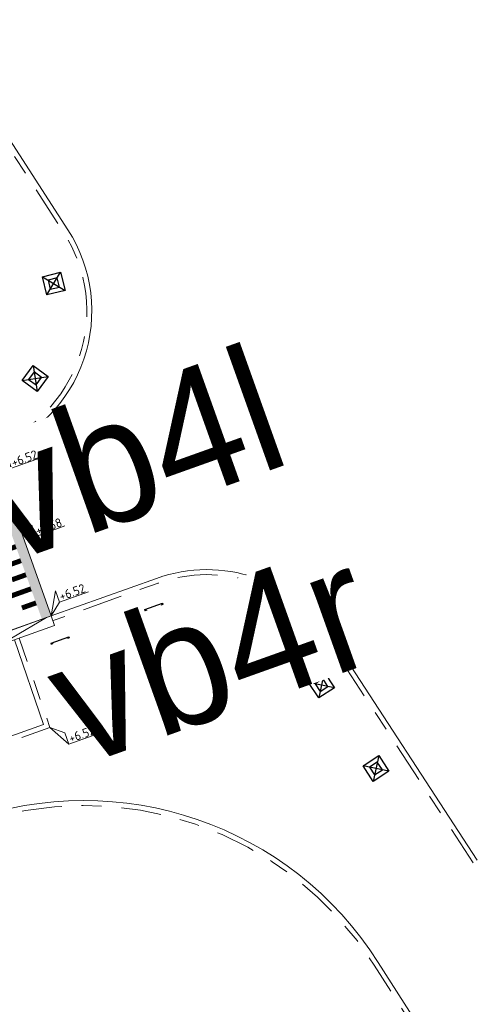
# Model space of a CAD drawing. Header units: metres. Extents: x 155090 to 155676, y 461362 to 461889.
# Tile 96 of 98: x 155300.34 to 155309.53, y 461714.6 to 461734.37. Entities that reach past the tile are written whole.
import ezdxf
from ezdxf.enums import TextEntityAlignment as Align

# ---------------------------------------------------------------- set-up
doc = ezdxf.new("R2018")
doc.units = ezdxf.units.M
doc.linetypes.add('VH-OPSLUITBAND-SO', pattern=[10, 4, -2, 2, -2])
doc.layers.get('0').update_dxf_attribs({"lineweight": 18})
for name, color, linetype, lineweight in [('N-WE-IE-MEUBILAIR_WEGMEUBILAIR_PAAL-S-200', 7, 'Continuous', 25), ('N-WE-VH-KANTOPSLUITING-T18', 10, 'Continuous', 18), ('N-WE-VH-KANTOPSLUITING_OPSLUITBAND_100X200-G', 150, 'VH-OPSLUITBAND-SO', 18), ('N-WE-VH-KANTOPSLUITING_VERLOOPBAND-S', 7, 'Continuous', 18), ('N-WE-VH-KANTOPSLUITING_VOORKANT_BAND-G', 50, 'Continuous', 18), ('N-WE-VW-MARKERING_SYMBOOL_PLATEAU-S', 7, 'Continuous', 18), ('X-XX-AL-HOOGTELABEL-S', 7, 'Continuous', 18)]:
    doc.layers.add(name, color=color, linetype=linetype, lineweight=lineweight)
doc.styles.add('NLCS-ISO', font='NLCS-ISO.ttf')

# ---------------------------------------------------------------- blocks, each defined once
blk = doc.blocks.new('*U42')
at = {"const_width": 0.2}
blk.add_lwpolyline([(3.5, 1.4), (0, 1.4)], dxfattribs=at)
for points in [[(3.5, 1.5), (0, 1.5)], [(3.5, 0), (0, 0)]]:
    blk.add_lwpolyline(points)
at = {"const_width": 0.1, "flags": 128}
for points in [[(0.15, 1.3), (0.15, 1)], [(0.45, 1.3), (0.45, 0.3)], [(0.75, 1.3), (0.75, 1)], [(1.05, 1.3), (1.05, 0.3)], [(1.35, 1.3), (1.35, 1)], [(1.65, 1.3), (1.65, 0.3)], [(1.95, 1.3), (1.95, 1)], [(2.25, 1.3), (2.25, 0.3)], [(2.55, 1.3), (2.55, 1)], [(2.85, 1.3), (2.85, 0.3)], [(3.15, 1.3), (3.15, 1)]]:
    blk.add_lwpolyline(points, dxfattribs=at)
blk = doc.blocks.new('*U51')
at = {"lineweight": 30, "flags": 106}
blk.add_attdef('OB', text='', height=0.36, dxfattribs=at).set_placement((0, 0.1), align=Align.BOTTOM_CENTER)
blk = doc.blocks.new('SVH-GELEIDEBAND INRITVERLOOPBAND_50 200X200_RECHTS_L1000_HD-MM')
blk.add_lwpolyline([(1000, 0), (0, 0), (0, 200), (1000, 200)], close=True)
blk.add_lwpolyline([(100, 0), (900, 150), (1000, 150)])
blk = doc.blocks.new('*U215')
at = {"lineweight": 30, "flags": 106}
blk.add_attdef('OB', text='', height=0.36, dxfattribs=at).set_placement((0, 0.1), align=Align.BOTTOM_CENTER)
blk = doc.blocks.new('*U213')
at = {"lineweight": 30, "flags": 106}
blk.add_attdef('OB', text='', height=0.36, dxfattribs=at).set_placement((0, 0.1), align=Align.BOTTOM_CENTER)
blk = doc.blocks.new('*U334')
at = {"lineweight": 18}
for p, q in [((2.46, -2.01), (0, 0)), ((0, 0), (2.46, -4.41)), ((2.46, -4.41), (2.46, -2.01)), ((8.66, -4.41), (2.46, -4.41))]:
    blk.add_line(p, q, dxfattribs=at)
at = {"lineweight": 18, "style": 'NLCS-ISO'}
blk.add_attdef('...', text='', height=1.8, dxfattribs=at).set_placement((5.56, -4.83), align=Align.BOTTOM_CENTER)
blk = doc.blocks.new('*U358')
at = {"lineweight": 18}
for p, q in [((2.46, 0.99), (0, 0)), ((0, 0), (2.46, -1.41)), ((2.46, -1.41), (2.46, 0.99)), ((8.66, -1.41), (2.46, -1.41))]:
    blk.add_line(p, q, dxfattribs=at)
at = {"lineweight": 18, "style": 'NLCS-ISO'}
blk.add_attdef('...', text='', height=1.8, dxfattribs=at).set_placement((5.56, -1.83), align=Align.BOTTOM_CENTER)
blk = doc.blocks.new('*U15')
at = {"lineweight": 18}
for p, q in [((2.46, 4.47), (0, 0)), ((2.46, 2.07), (2.46, 4.47)), ((0, 0), (2.46, 2.07)), ((8.66, 2.07), (2.46, 2.07))]:
    blk.add_line(p, q, dxfattribs=at)
at = {"lineweight": 18, "style": 'NLCS-ISO'}
blk.add_attdef('...', text='', height=1.8, dxfattribs=at).set_placement((5.56, 1.65), align=Align.BOTTOM_CENTER)
blk = doc.blocks.new('SIE-WEG_PAAL_KUNSTSTOF-SO')
for p, q in [((-0.938, 0.938), (0.938, -0.938)), ((0.938, 0.938), (-0.938, -0.938))]:
    blk.add_line(p, q)
at = {"flags": 128}
for points in [[(-0.938, -0.938), (0.938, -0.938), (0.938, 0.938), (-0.938, 0.938)], [(-0.469, 0.469), (0.471, 0.469), (0.471, -0.471), (-0.469, -0.471)]]:
    blk.add_lwpolyline(points, close=True, dxfattribs=at)

msp = doc.modelspace()

# ---------------------------------------------------------------- linework, layer by layer
at = {"layer": 'N-WE-VH-KANTOPSLUITING_OPSLUITBAND_100X200-G', "ltscale": 0.2, "flags": 128}
for points in [[(155298.506, 461734.311), (155301.228, 461730.09, -0.4832), (155299.767, 461725.787)], [(155309.442, 461717.442), (155306.529, 461721.911, 0.347059), (155303.124, 461723.058), (155301.012, 461722.303)], [(155308.861, 461713.177), (155307.456, 461715.391, 0.350459), (155299.309, 461718.19), (155254.987, 461702.354, 0.26169), (155251.195, 461697.992), (155247.51, 461695.775)]]:
    msp.add_lwpolyline(points, format="xyb", dxfattribs=at)
msp.add_lwpolyline([(155284.606, 461716.336), (155285.224, 461714.538), (155300.95, 461720.157), (155300.333, 461721.953)], dxfattribs=at)
at = {"layer": 'N-WE-VH-KANTOPSLUITING_VOORKANT_BAND-G', "ltscale": 0.2, "flags": 128}
for points in [[(155298.59, 461734.365), (155301.312, 461730.144, -0.4832), (155299.8, 461725.693), (155270.635, 461715.272), (155257.063, 461710.423, -0.01368), (155256.023, 461710.083), (155248.209, 461707.764), (155228.9, 461702.035, 0.018484), (155227.5, 461701.562), (155211.872, 461695.637), (155210.937, 461695.283, -0.366854), (155203.623, 461697.877), (155203.23, 461698.553), (155205.045, 461699.608)], [(155309.526, 461717.497), (155306.613, 461721.965, 0.347059), (155303.09, 461723.152), (155300.978, 461722.397)], [(155300.978, 461722.397), (155271.812, 461711.976), (155258.241, 461707.127, -0.01368), (155257.019, 461706.727), (155249.445, 461704.48, 0.491804), (155246.594, 461697.091), (155256.309, 461681.098)], [(155308.945, 461713.231), (155307.54, 461715.444, 0.350459), (155299.275, 461718.284), (155254.954, 461702.448, 0.259735), (155251.106, 461698.055), (155247.458, 461695.86)]]:
    msp.add_lwpolyline(points, format="xyb", dxfattribs=at)
msp.add_lwpolyline([(155284.7, 461716.369), (155285.286, 461714.666), (155300.824, 461720.218), (155300.238, 461721.92)], dxfattribs=at)

# ---------------------------------------------------------------- block references
at = {"layer": 'N-WE-IE-MEUBILAIR_WEGMEUBILAIR_PAAL-S-200', "extrusion": (0, 0, -1), "xscale": 0.2, "yscale": 0.2, "zscale": 0.2}
for p, rotation in [((-155301.026, 461729.068), 256.1343177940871), ((-155300.653, 461727.165), 305.9567347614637), ((-155303.097, 461722.411), 340.3377786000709), ((-155305.039, 461722.426), 24.11008344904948), ((-155301.214, 461721.738), 340.3377786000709), ((-155306.4, 461721.01), 56.89693429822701), ((-155307.492, 461719.335), 56.89693429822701)]:
    msp.add_blockref('SIE-WEG_PAAL_KUNSTSTOF-SO', p, dxfattribs=dict(at, rotation=rotation))
at = {"layer": 'N-WE-VH-KANTOPSLUITING-T18'}
ref = msp.add_blockref('*U51', (155296.242, 461731.718), dxfattribs=dict(at, xscale=0.75, yscale=0.75, zscale=0.75, rotation=302.6846112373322))
lines = msp.add_mtext('OB10', dxfattribs={"layer": '0', "insert": (155296.305, 461731.759), "char_height": 2.5, "attachment_point": 1, "rotation": 302.6846, "bg_fill": 3, "box_fill_scale": 1, "bg_fill_color": 256, "bg_fill_transparency": 0})
ref.add_attrib('OB', '', (155296.305, 461731.759)).embed_mtext(lines)
ref = msp.add_blockref('*U215', (155299.262, 461725.713), dxfattribs=dict(at, xscale=0.75, yscale=0.75, zscale=0.75, rotation=19.66222133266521))
lines = msp.add_mtext('vb4l', dxfattribs={"layer": '0', "insert": (155299.237, 461725.784), "char_height": 2.5, "attachment_point": 1, "rotation": 19.6622, "bg_fill": 3, "box_fill_scale": 1, "bg_fill_color": 256, "bg_fill_transparency": 0})
ref.add_attrib('OB', '', (155299.237, 461725.784), dxfattribs={"flags": 34}).embed_mtext(lines)
ref = msp.add_blockref('*U213', (155300.716, 461721.645), dxfattribs=dict(at, xscale=0.7499999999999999, yscale=0.7499999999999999, zscale=0.7499999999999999, rotation=19.66222133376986))
lines = msp.add_mtext('vb4r', dxfattribs={"layer": '0', "insert": (155300.691, 461721.716), "char_height": 2.5, "attachment_point": 1, "rotation": 19.6622, "bg_fill": 3, "box_fill_scale": 1, "bg_fill_color": 256, "bg_fill_transparency": 0})
ref.add_attrib('OB', '', (155300.691, 461721.716), dxfattribs={"flags": 20}).embed_mtext(lines)
at = {"layer": 'N-WE-VH-KANTOPSLUITING_VERLOOPBAND-S', "xscale": 0.001, "yscale": 0.001, "zscale": 0.001, "rotation": 199.6622213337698}
msp.add_blockref('SVH-GELEIDEBAND INRITVERLOOPBAND_50 200X200_RECHTS_L1000_HD-MM', (155300.978, 461722.397), dxfattribs=at)
at = {"layer": 'N-WE-VW-MARKERING_SYMBOOL_PLATEAU-S', "lineweight": 0, "rotation": 289.662221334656}
msp.add_blockref('*U42', (155298.388, 461725.188), dxfattribs=at)
at = {"layer": 'X-XX-AL-HOOGTELABEL-S', "xscale": 0.1, "yscale": 0.1, "zscale": 0.1, "rotation": 19.66}
for name, p, values in [('*U334', (155299.8, 461725.693), {'...': '+6.52'}), ('*U358', (155300.389, 461724.045), {'...': '+6.58'}), ('*U15', (155300.978, 461722.397), {'...': '+6.52'}), ('*U334', (155300.95, 461720.157), {'...': '+6.52'})]:
    msp.add_blockref(name, p, dxfattribs=at).add_auto_attribs(values)

doc.saveas('drawing.dxf')
